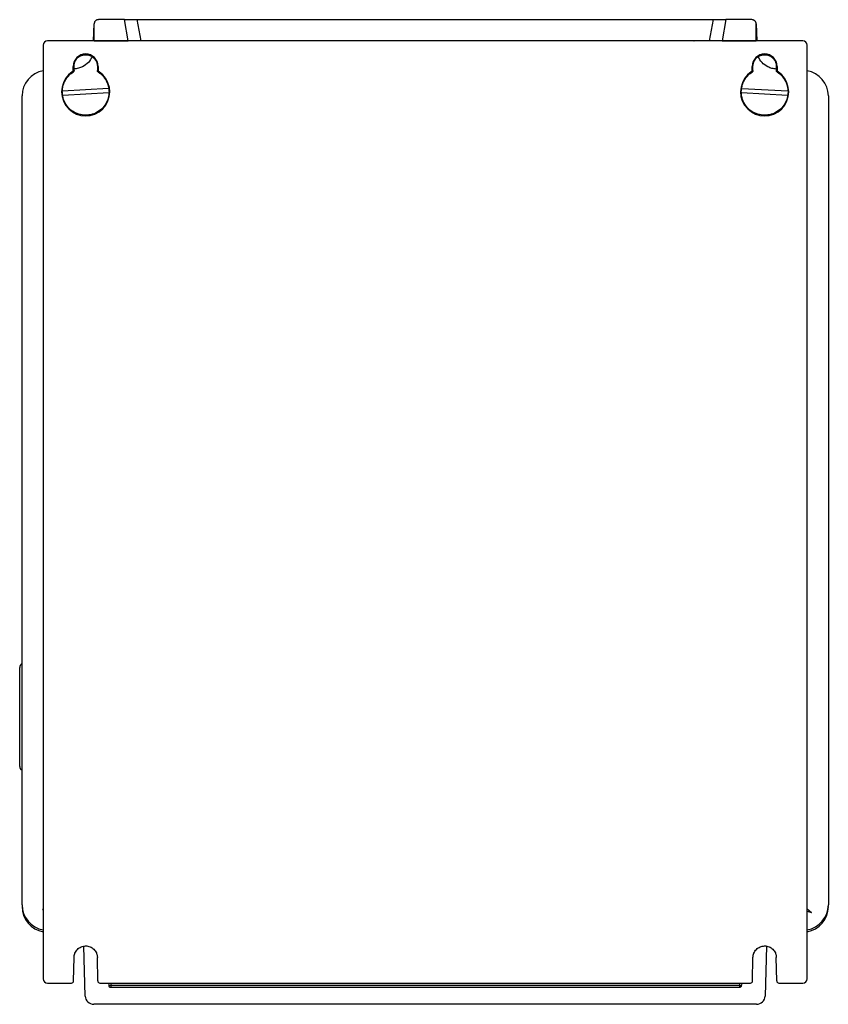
# Model space of a CAD drawing. Header units: inches. Extents: x 334 to 468, y 25 to 187.
import ezdxf

# ---------------------------------------------------------------- set-up
doc = ezdxf.new("R2010")
doc.units = ezdxf.units.IN
doc.header["$MEASUREMENT"] = 0

# ---------------------------------------------------------------- blocks, each defined once
blk = doc.blocks.new('block 2')
at = {"color": 7, "lineweight": 25}
blk.add_open_spline([(445.35, 183.42), (445.35, 183.42), (445.36, 183.42), (445.36, 183.42), (445.36, 183.42), (445.37, 183.42), (445.37, 183.42), (445.37, 183.42), (445.37, 183.42), (445.38, 183.42)], degree=3, knots=[0, 0, 0, 0, 1, 1, 1, 2, 2, 2, 3, 3, 3, 3], dxfattribs=at)
blk = doc.blocks.new('block 3')
at = {"color": 7, "lineweight": 25}
blk.add_lwpolyline([(445.38, 183.42), (445.38, 183.42)], dxfattribs=at)
blk = doc.blocks.new('block 4')
at = {"color": 7, "lineweight": 25}
blk.add_lwpolyline([(347.07, 178.61), (347.01, 178.58), (346.95, 178.55)], dxfattribs=at)
blk = doc.blocks.new('block 5')
at = {"color": 7, "lineweight": 25}
blk.add_open_spline([(347.07, 178.61), (347.07, 178.6), (347.07, 178.58), (347.08, 178.57), (347.08, 178.55), (347.08, 178.54), (347.08, 178.53), (347.09, 178.51), (347.09, 178.5), (347.1, 178.49), (347.1, 178.47), (347.11, 178.46), (347.11, 178.45), (347.13, 178.42), (347.14, 178.4), (347.16, 178.38), (347.18, 178.36), (347.21, 178.34), (347.23, 178.32)], degree=3, knots=[0, 0, 0, 0, 1, 1, 1, 2, 2, 2, 3, 3, 3, 4, 4, 4, 5, 5, 5, 6, 6, 6, 6], dxfattribs=at)
blk = doc.blocks.new('block 6')
at = {"color": 7, "lineweight": 25}
blk.add_lwpolyline([(347.23, 178.32), (347.17, 178.28), (347.11, 178.25)], dxfattribs=at)
blk = doc.blocks.new('block 7')
at = {"color": 7, "lineweight": 25}
blk.add_open_spline([(347.11, 178.25), (347.1, 178.26), (347.09, 178.27), (347.08, 178.28), (347.07, 178.29), (347.06, 178.3), (347.05, 178.31), (347.04, 178.32), (347.03, 178.33), (347.02, 178.34), (347.01, 178.35), (347, 178.37), (347, 178.38), (346.98, 178.4), (346.97, 178.43), (346.96, 178.46), (346.96, 178.49), (346.95, 178.52), (346.95, 178.55)], degree=3, knots=[0, 0, 0, 0, 1, 1, 1, 2, 2, 2, 3, 3, 3, 4, 4, 4, 5, 5, 5, 6, 6, 6, 6], dxfattribs=at)
blk = doc.blocks.new('block 8')
at = {"color": 7, "lineweight": 25}
blk.add_lwpolyline([(454.82, 178.32), (454.89, 178.28), (454.94, 178.25)], dxfattribs=at)
blk = doc.blocks.new('block 9')
at = {"color": 7, "lineweight": 25}
blk.add_open_spline([(454.82, 178.32), (454.83, 178.33), (454.85, 178.34), (454.86, 178.35), (454.87, 178.36), (454.88, 178.37), (454.89, 178.38), (454.9, 178.39), (454.91, 178.4), (454.91, 178.41), (454.92, 178.42), (454.93, 178.43), (454.94, 178.45), (454.95, 178.47), (454.96, 178.5), (454.97, 178.53), (454.97, 178.55), (454.98, 178.58), (454.98, 178.61)], degree=3, knots=[0, 0, 0, 0, 1, 1, 1, 2, 2, 2, 3, 3, 3, 4, 4, 4, 5, 5, 5, 6, 6, 6, 6], dxfattribs=at)
blk = doc.blocks.new('block 10')
at = {"color": 7, "lineweight": 25}
blk.add_lwpolyline([(454.98, 178.61), (455.04, 178.58), (455.1, 178.55)], dxfattribs=at)
blk = doc.blocks.new('block 11')
at = {"color": 7, "lineweight": 25}
blk.add_open_spline([(455.1, 178.55), (455.1, 178.53), (455.1, 178.52), (455.1, 178.5), (455.09, 178.49), (455.09, 178.48), (455.09, 178.46), (455.08, 178.45), (455.08, 178.43), (455.08, 178.42), (455.07, 178.41), (455.06, 178.39), (455.06, 178.38), (455.04, 178.35), (455.03, 178.33), (455.01, 178.31), (454.99, 178.29), (454.96, 178.27), (454.94, 178.25)], degree=3, knots=[0, 0, 0, 0, 1, 1, 1, 2, 2, 2, 3, 3, 3, 4, 4, 4, 5, 5, 5, 6, 6, 6, 6], dxfattribs=at)
blk = doc.blocks.new('block 12')
at = {"color": 7, "lineweight": 25}
blk.add_lwpolyline([(342.82, 178.32), (342.88, 178.28), (342.94, 178.25)], dxfattribs=at)
blk = doc.blocks.new('block 13')
at = {"color": 7, "lineweight": 25}
blk.add_open_spline([(342.82, 178.32), (342.83, 178.33), (342.85, 178.34), (342.86, 178.35), (342.87, 178.36), (342.88, 178.37), (342.89, 178.38), (342.9, 178.39), (342.91, 178.4), (342.91, 178.41), (342.92, 178.42), (342.93, 178.43), (342.94, 178.45), (342.95, 178.47), (342.96, 178.5), (342.97, 178.53), (342.98, 178.55), (342.98, 178.58), (342.98, 178.61)], degree=3, knots=[0, 0, 0, 0, 1, 1, 1, 2, 2, 2, 3, 3, 3, 4, 4, 4, 5, 5, 5, 6, 6, 6, 6], dxfattribs=at)
blk = doc.blocks.new('block 14')
at = {"color": 7, "lineweight": 25}
blk.add_lwpolyline([(342.98, 178.61), (343.04, 178.58), (343.1, 178.55)], dxfattribs=at)
blk = doc.blocks.new('block 15')
at = {"color": 7, "lineweight": 25}
blk.add_open_spline([(343.1, 178.55), (343.1, 178.53), (343.1, 178.52), (343.1, 178.5), (343.09, 178.49), (343.09, 178.48), (343.09, 178.46), (343.08, 178.45), (343.08, 178.43), (343.07, 178.42), (343.07, 178.41), (343.06, 178.39), (343.06, 178.38), (343.04, 178.35), (343.02, 178.33), (343, 178.31), (342.98, 178.29), (342.96, 178.27), (342.94, 178.25)], degree=3, knots=[0, 0, 0, 0, 1, 1, 1, 2, 2, 2, 3, 3, 3, 4, 4, 4, 5, 5, 5, 6, 6, 6, 6], dxfattribs=at)
blk = doc.blocks.new('block 16')
at = {"color": 7, "lineweight": 25}
blk.add_lwpolyline([(459.07, 178.61), (459.01, 178.58), (458.95, 178.55)], dxfattribs=at)
blk = doc.blocks.new('block 17')
at = {"color": 7, "lineweight": 25}
blk.add_open_spline([(459.07, 178.61), (459.07, 178.6), (459.07, 178.58), (459.08, 178.57), (459.08, 178.55), (459.08, 178.54), (459.08, 178.53), (459.09, 178.51), (459.09, 178.5), (459.1, 178.49), (459.1, 178.47), (459.11, 178.46), (459.11, 178.45), (459.13, 178.42), (459.14, 178.4), (459.16, 178.38), (459.18, 178.36), (459.21, 178.34), (459.23, 178.32)], degree=3, knots=[0, 0, 0, 0, 1, 1, 1, 2, 2, 2, 3, 3, 3, 4, 4, 4, 5, 5, 5, 6, 6, 6, 6], dxfattribs=at)
blk = doc.blocks.new('block 18')
at = {"color": 7, "lineweight": 25}
blk.add_lwpolyline([(459.23, 178.32), (459.17, 178.28), (459.11, 178.25)], dxfattribs=at)
blk = doc.blocks.new('block 19')
at = {"color": 7, "lineweight": 25}
blk.add_open_spline([(459.11, 178.25), (459.1, 178.26), (459.09, 178.27), (459.08, 178.28), (459.07, 178.29), (459.06, 178.3), (459.05, 178.31), (459.04, 178.32), (459.03, 178.33), (459.02, 178.34), (459.01, 178.35), (459, 178.37), (459, 178.38), (458.98, 178.41), (458.97, 178.43), (458.96, 178.46), (458.96, 178.49), (458.96, 178.52), (458.95, 178.55)], degree=3, knots=[0, 0, 0, 0, 1, 1, 1, 2, 2, 2, 3, 3, 3, 4, 4, 4, 5, 5, 5, 6, 6, 6, 6], dxfattribs=at)
blk = doc.blocks.new('block 20')
at = {"color": 7, "lineweight": 25}
blk.add_lwpolyline([(459.07, 179.22), (459.07, 178.61)], dxfattribs=at)
blk = doc.blocks.new('block 21')
at = {"color": 7, "lineweight": 25}
blk.add_open_spline([(459.07, 179.22), (459.07, 180.35), (458.16, 181.26), (457.03, 181.26), (455.9, 181.26), (454.98, 180.35), (454.98, 179.22)], degree=3, knots=[0, 0, 0, 0, 1, 1, 1, 2, 2, 2, 2], dxfattribs=at)
blk = doc.blocks.new('block 22')
at = {"color": 7, "lineweight": 25}
blk.add_lwpolyline([(454.98, 178.61), (454.98, 179.22)], dxfattribs=at)
blk = doc.blocks.new('block 23')
at = {"color": 7, "lineweight": 25}
blk.add_open_spline([(454.82, 178.32), (453, 177.1), (452.5, 174.64), (453.72, 172.81), (454.94, 170.99), (457.4, 170.49), (459.23, 171.71), (461.05, 172.93), (461.55, 175.39), (460.33, 177.22), (460.04, 177.66), (459.67, 178.03), (459.23, 178.32)], degree=3, knots=[0, 0, 0, 0, 1, 1, 1, 2, 2, 2, 3, 3, 3, 4, 4, 4, 4], dxfattribs=at)
blk = doc.blocks.new('block 24')
at = {"color": 7, "lineweight": 25}
blk.add_open_spline([(342.82, 178.32), (341, 177.1), (340.5, 174.64), (341.72, 172.81), (342.94, 170.99), (345.4, 170.49), (347.23, 171.71), (349.05, 172.93), (349.55, 175.39), (348.33, 177.22), (348.04, 177.66), (347.67, 178.03), (347.23, 178.32)], degree=3, knots=[0, 0, 0, 0, 1, 1, 1, 2, 2, 2, 3, 3, 3, 4, 4, 4, 4], dxfattribs=at)
blk = doc.blocks.new('block 25')
at = {"color": 7, "lineweight": 25}
blk.add_lwpolyline([(347.07, 179.22), (347.07, 178.61)], dxfattribs=at)
blk = doc.blocks.new('block 26')
at = {"color": 7, "lineweight": 25}
blk.add_open_spline([(347.07, 179.22), (347.07, 180.35), (346.16, 181.26), (345.03, 181.26), (343.9, 181.26), (342.98, 180.35), (342.98, 179.22)], degree=3, knots=[0, 0, 0, 0, 1, 1, 1, 2, 2, 2, 2], dxfattribs=at)
blk = doc.blocks.new('block 27')
at = {"color": 7, "lineweight": 25}
blk.add_lwpolyline([(342.98, 178.61), (342.98, 179.22)], dxfattribs=at)
blk = doc.blocks.new('block 28')
at = {"color": 7, "lineweight": 25}
blk.add_open_spline([(338.73, 183.42), (338.34, 183.42), (338.03, 183.1), (338.03, 182.72)], degree=3, dxfattribs=at)
blk = doc.blocks.new('block 29')
at = {"color": 7, "lineweight": 25}
blk.add_lwpolyline([(463.33, 183.42), (338.73, 183.42)], dxfattribs=at)
blk = doc.blocks.new('block 30')
at = {"color": 7, "lineweight": 25}
blk.add_open_spline([(464.03, 182.72), (464.03, 183.1), (463.71, 183.42), (463.33, 183.42)], degree=3, dxfattribs=at)
blk = doc.blocks.new('block 31')
at = {"color": 7, "lineweight": 25}
blk.add_lwpolyline([(464.03, 28.72), (464.03, 182.72)], dxfattribs=at)
blk = doc.blocks.new('block 32')
at = {"color": 7, "lineweight": 25}
blk.add_open_spline([(463.33, 28.02), (463.71, 28.02), (464.03, 28.33), (464.03, 28.72)], degree=3, dxfattribs=at)
blk = doc.blocks.new('block 33')
at = {"color": 7, "lineweight": 25}
blk.add_lwpolyline([(459.37, 28.02), (463.33, 28.02)], dxfattribs=at)
blk = doc.blocks.new('block 34')
at = {"color": 7, "lineweight": 25}
blk.add_open_spline([(459.02, 28.36), (459.02, 28.17), (459.18, 28.02), (459.37, 28.02)], degree=3, dxfattribs=at)
blk = doc.blocks.new('block 35')
at = {"color": 7, "lineweight": 25}
blk.add_lwpolyline([(459.02, 28.36), (458.95, 32.25)], dxfattribs=at)
blk = doc.blocks.new('block 36')
at = {"color": 7, "lineweight": 25}
blk.add_open_spline([(347.02, 28.36), (347.02, 28.17), (347.18, 28.02), (347.37, 28.02)], degree=3, dxfattribs=at)
blk = doc.blocks.new('block 37')
at = {"color": 7, "lineweight": 25}
blk.add_lwpolyline([(347.02, 28.36), (346.95, 32.25)], dxfattribs=at)
blk = doc.blocks.new('block 38')
at = {"color": 7, "lineweight": 25}
blk.add_open_spline([(342.68, 28.02), (342.87, 28.02), (343.03, 28.17), (343.03, 28.36)], degree=3, dxfattribs=at)
blk = doc.blocks.new('block 39')
at = {"color": 7, "lineweight": 25}
blk.add_lwpolyline([(338.73, 28.02), (342.68, 28.02)], dxfattribs=at)
blk = doc.blocks.new('block 40')
at = {"color": 7, "lineweight": 25}
blk.add_open_spline([(338.03, 28.72), (338.03, 28.33), (338.34, 28.02), (338.73, 28.02)], degree=3, dxfattribs=at)
blk = doc.blocks.new('block 41')
at = {"color": 7, "lineweight": 25}
blk.add_lwpolyline([(338.03, 182.72), (338.03, 28.72)], dxfattribs=at)
blk = doc.blocks.new('block 42')
at = {"color": 7, "lineweight": 25}
blk.add_open_spline([(454.68, 28.02), (454.87, 28.02), (455.03, 28.17), (455.03, 28.36)], degree=3, dxfattribs=at)
blk = doc.blocks.new('block 43')
at = {"color": 7, "lineweight": 25}
blk.add_lwpolyline([(347.37, 28.02), (454.68, 28.02)], dxfattribs=at)
blk = doc.blocks.new('block 44')
at = {"color": 7, "lineweight": 25}
blk.add_open_spline([(343.1, 32.24), (343.1, 32.28), (343.1, 32.33), (343.11, 32.37), (343.11, 32.41), (343.11, 32.45), (343.12, 32.49), (343.13, 32.53), (343.13, 32.57), (343.14, 32.61), (343.15, 32.65), (343.16, 32.69), (343.17, 32.73), (343.18, 32.76), (343.19, 32.8), (343.21, 32.84), (343.22, 32.88), (343.23, 32.92), (343.25, 32.95), (343.3, 33.07), (343.36, 33.18), (343.43, 33.29), (343.5, 33.39), (343.58, 33.49), (343.66, 33.58), (343.75, 33.66), (343.85, 33.74), (343.95, 33.81), (344.06, 33.88), (344.17, 33.94), (344.28, 33.99), (344.4, 34.04), (344.52, 34.08), (344.64, 34.1), (344.76, 34.13), (344.89, 34.14), (345.01, 34.14), (345.14, 34.14), (345.26, 34.13), (345.39, 34.11), (345.51, 34.08), (345.63, 34.05), (345.75, 34), (345.86, 33.95), (345.97, 33.9), (346.08, 33.83), (346.18, 33.76), (346.28, 33.68), (346.37, 33.59), (346.46, 33.51), (346.54, 33.41), (346.61, 33.31), (346.68, 33.2), (346.74, 33.09), (346.79, 32.98), (346.82, 32.92), (346.84, 32.86), (346.86, 32.8), (346.88, 32.74), (346.89, 32.68), (346.91, 32.62), (346.92, 32.56), (346.93, 32.5), (346.94, 32.44), (346.95, 32.37), (346.95, 32.31), (346.95, 32.25)], degree=3, knots=[0, 0, 0, 0, 1, 1, 1, 2, 2, 2, 3, 3, 3, 4, 4, 4, 5, 5, 5, 6, 6, 6, 7, 7, 7, 8, 8, 8, 9, 9, 9, 10, 10, 10, 11, 11, 11, 12, 12, 12, 13, 13, 13, 14, 14, 14, 15, 15, 15, 16, 16, 16, 17, 17, 17, 18, 18, 18, 19, 19, 19, 20, 20, 20, 21, 21, 21, 22, 22, 22, 22], dxfattribs=at)
blk = doc.blocks.new('block 45')
at = {"color": 7, "lineweight": 25}
blk.add_lwpolyline([(455.03, 28.36), (455.1, 32.24)], dxfattribs=at)
blk = doc.blocks.new('block 46')
at = {"color": 7, "lineweight": 25}
blk.add_open_spline([(455.1, 32.24), (455.1, 32.28), (455.1, 32.33), (455.11, 32.37), (455.11, 32.41), (455.11, 32.45), (455.12, 32.49), (455.13, 32.53), (455.13, 32.57), (455.14, 32.61), (455.15, 32.65), (455.16, 32.69), (455.17, 32.73), (455.18, 32.76), (455.19, 32.8), (455.21, 32.84), (455.22, 32.88), (455.23, 32.92), (455.25, 32.95), (455.3, 33.07), (455.36, 33.18), (455.43, 33.29), (455.5, 33.39), (455.58, 33.49), (455.66, 33.58), (455.75, 33.66), (455.85, 33.74), (455.95, 33.81), (456.06, 33.88), (456.17, 33.94), (456.28, 33.99), (456.4, 34.04), (456.52, 34.08), (456.64, 34.1), (456.76, 34.13), (456.89, 34.14), (457.01, 34.14), (457.14, 34.14), (457.26, 34.13), (457.39, 34.11), (457.51, 34.08), (457.63, 34.05), (457.75, 34), (457.86, 33.95), (457.97, 33.9), (458.08, 33.83), (458.18, 33.76), (458.28, 33.68), (458.37, 33.59), (458.46, 33.51), (458.54, 33.41), (458.61, 33.31), (458.68, 33.2), (458.74, 33.09), (458.79, 32.98), (458.82, 32.92), (458.84, 32.86), (458.86, 32.8), (458.88, 32.74), (458.89, 32.68), (458.91, 32.62), (458.92, 32.56), (458.93, 32.5), (458.94, 32.44), (458.95, 32.37), (458.95, 32.31), (458.95, 32.25)], degree=3, knots=[0, 0, 0, 0, 1, 1, 1, 2, 2, 2, 3, 3, 3, 4, 4, 4, 5, 5, 5, 6, 6, 6, 7, 7, 7, 8, 8, 8, 9, 9, 9, 10, 10, 10, 11, 11, 11, 12, 12, 12, 13, 13, 13, 14, 14, 14, 15, 15, 15, 16, 16, 16, 17, 17, 17, 18, 18, 18, 19, 19, 19, 20, 20, 20, 21, 21, 21, 22, 22, 22, 22], dxfattribs=at)
blk = doc.blocks.new('block 47')
at = {"color": 7, "lineweight": 25}
blk.add_lwpolyline([(343.03, 28.36), (343.1, 32.24)], dxfattribs=at)
blk = doc.blocks.new('block 48')
at = {"color": 7, "lineweight": 25}
blk.add_open_spline([(347.11, 178.25), (347.16, 178.22), (347.2, 178.19), (347.25, 178.16), (347.29, 178.13), (347.33, 178.1), (347.38, 178.07), (347.42, 178.04), (347.46, 178), (347.5, 177.97), (347.54, 177.93), (347.58, 177.9), (347.62, 177.86), (347.66, 177.83), (347.69, 177.79), (347.73, 177.76), (347.77, 177.72), (347.8, 177.68), (347.84, 177.65), (347.88, 177.61), (347.91, 177.57), (347.94, 177.53), (347.98, 177.49), (348.01, 177.45), (348.04, 177.41), (348.07, 177.37), (348.1, 177.33), (348.13, 177.29), (348.16, 177.25), (348.19, 177.21), (348.22, 177.17), (348.25, 177.12), (348.28, 177.08), (348.3, 177.04), (348.33, 177), (348.35, 176.95), (348.38, 176.91), (348.4, 176.87), (348.43, 176.82), (348.45, 176.78), (348.47, 176.74), (348.49, 176.69), (348.51, 176.65), (348.53, 176.6), (348.55, 176.56), (348.57, 176.51), (348.59, 176.47), (348.61, 176.43), (348.63, 176.38), (348.64, 176.33), (348.66, 176.29), (348.68, 176.24), (348.69, 176.2), (348.71, 176.15), (348.72, 176.11), (348.73, 176.06), (348.75, 176.02), (348.76, 175.97), (348.77, 175.93), (348.78, 175.88), (348.79, 175.83), (348.8, 175.79), (348.81, 175.74), (348.82, 175.7), (348.82, 175.65), (348.83, 175.6), (348.84, 175.56), (348.85, 175.51), (348.85, 175.47), (348.86, 175.42), (348.86, 175.38), (348.86, 175.33), (348.87, 175.29), (348.87, 175.24), (348.87, 175.2), (348.87, 175.15), (348.88, 175.11), (348.88, 175.06), (348.88, 175.02), (348.88, 174.69), (348.83, 174.35), (348.75, 174.03), (348.66, 173.69), (348.52, 173.36), (348.34, 173.06), (348.15, 172.73), (347.91, 172.44), (347.64, 172.18), (347.34, 171.91), (347.01, 171.69), (346.64, 171.52), (346.3, 171.36), (345.94, 171.25), (345.57, 171.2), (345.19, 171.15), (344.81, 171.15), (344.44, 171.21), (344.07, 171.26), (343.71, 171.38), (343.37, 171.54), (343.28, 171.58), (343.19, 171.63), (343.1, 171.68), (343.01, 171.73), (342.93, 171.78), (342.84, 171.84), (342.76, 171.9), (342.68, 171.96), (342.6, 172.02), (342.52, 172.08), (342.45, 172.15), (342.37, 172.22), (342.3, 172.29), (342.23, 172.36), (342.16, 172.44), (342.09, 172.52), (342.03, 172.6), (341.96, 172.68), (341.9, 172.76), (341.84, 172.84), (341.79, 172.93), (341.73, 173.01), (341.68, 173.1), (341.63, 173.19), (341.58, 173.28), (341.54, 173.38), (341.49, 173.47), (341.45, 173.57), (341.42, 173.66), (341.38, 173.76), (341.35, 173.86), (341.32, 173.96), (341.29, 174.06), (341.27, 174.16), (341.24, 174.26), (341.23, 174.37), (341.21, 174.47), (341.2, 174.57), (341.19, 174.68), (341.18, 174.78), (341.17, 174.89), (341.17, 174.99), (341.17, 175.1), (341.18, 175.2), (341.18, 175.31), (341.19, 175.42), (341.2, 175.52), (341.22, 175.62), (341.24, 175.73), (341.26, 175.83), (341.28, 175.94), (341.31, 176.04), (341.34, 176.14), (341.37, 176.24), (341.41, 176.34), (341.45, 176.44), (341.49, 176.54), (341.53, 176.64), (341.58, 176.74), (341.63, 176.83), (341.68, 176.93), (341.73, 177.02), (341.79, 177.11), (341.85, 177.2), (341.91, 177.29), (341.98, 177.37), (342.05, 177.46), (342.12, 177.54), (342.19, 177.62), (342.26, 177.7), (342.34, 177.78), (342.42, 177.85), (342.5, 177.93), (342.58, 178), (342.67, 178.06), (342.76, 178.13), (342.85, 178.19), (342.94, 178.25)], degree=3, knots=[0, 0, 0, 0, 1, 1, 1, 2, 2, 2, 3, 3, 3, 4, 4, 4, 5, 5, 5, 6, 6, 6, 7, 7, 7, 8, 8, 8, 9, 9, 9, 10, 10, 10, 11, 11, 11, 12, 12, 12, 13, 13, 13, 14, 14, 14, 15, 15, 15, 16, 16, 16, 17, 17, 17, 18, 18, 18, 19, 19, 19, 20, 20, 20, 21, 21, 21, 22, 22, 22, 23, 23, 23, 24, 24, 24, 25, 25, 25, 26, 26, 26, 27, 27, 27, 28, 28, 28, 29, 29, 29, 30, 30, 30, 31, 31, 31, 32, 32, 32, 33, 33, 33, 34, 34, 34, 35, 35, 35, 36, 36, 36, 37, 37, 37, 38, 38, 38, 39, 39, 39, 40, 40, 40, 41, 41, 41, 42, 42, 42, 43, 43, 43, 44, 44, 44, 45, 45, 45, 46, 46, 46, 47, 47, 47, 48, 48, 48, 49, 49, 49, 50, 50, 50, 51, 51, 51, 52, 52, 52, 53, 53, 53, 54, 54, 54, 55, 55, 55, 56, 56, 56, 57, 57, 57, 58, 58, 58, 59, 59, 59, 59], dxfattribs=at)
blk = doc.blocks.new('block 49')
at = {"color": 7, "lineweight": 25}
blk.add_lwpolyline([(346.95, 179.22), (346.95, 178.55)], dxfattribs=at)
blk = doc.blocks.new('block 50')
at = {"color": 7, "lineweight": 25}
blk.add_lwpolyline([(347.07, 179.22), (346.95, 179.22)], dxfattribs=at)
blk = doc.blocks.new('block 51')
at = {"color": 7, "lineweight": 25}
blk.add_open_spline([(459.11, 178.25), (459.16, 178.22), (459.2, 178.19), (459.25, 178.16), (459.29, 178.13), (459.33, 178.1), (459.38, 178.07), (459.42, 178.04), (459.46, 178), (459.5, 177.97), (459.54, 177.93), (459.58, 177.9), (459.62, 177.86), (459.66, 177.83), (459.7, 177.79), (459.73, 177.76), (459.77, 177.72), (459.81, 177.68), (459.84, 177.64), (459.88, 177.61), (459.91, 177.57), (459.95, 177.53), (459.98, 177.49), (460.01, 177.45), (460.04, 177.41), (460.08, 177.37), (460.11, 177.33), (460.14, 177.29), (460.17, 177.25), (460.2, 177.21), (460.22, 177.17), (460.25, 177.12), (460.28, 177.08), (460.31, 177.04), (460.33, 177), (460.36, 176.95), (460.38, 176.91), (460.41, 176.87), (460.43, 176.82), (460.45, 176.78), (460.47, 176.74), (460.5, 176.69), (460.52, 176.65), (460.54, 176.6), (460.56, 176.56), (460.58, 176.51), (460.6, 176.47), (460.61, 176.42), (460.63, 176.38), (460.65, 176.33), (460.66, 176.29), (460.68, 176.24), (460.69, 176.2), (460.71, 176.15), (460.72, 176.11), (460.74, 176.06), (460.75, 176.02), (460.76, 175.97), (460.77, 175.92), (460.78, 175.88), (460.79, 175.83), (460.8, 175.79), (460.81, 175.74), (460.82, 175.7), (460.83, 175.65), (460.83, 175.6), (460.84, 175.56), (460.85, 175.51), (460.85, 175.47), (460.86, 175.42), (460.86, 175.38), (460.87, 175.33), (460.87, 175.29), (460.87, 175.24), (460.88, 175.2), (460.88, 175.15), (460.88, 175.11), (460.88, 175.06), (460.88, 175.02), (460.88, 174.68), (460.84, 174.35), (460.75, 174.03), (460.66, 173.69), (460.52, 173.36), (460.34, 173.05), (460.15, 172.73), (459.91, 172.43), (459.63, 172.18), (459.34, 171.91), (459.01, 171.69), (458.65, 171.52), (458.3, 171.36), (457.94, 171.25), (457.57, 171.2), (457.2, 171.15), (456.82, 171.15), (456.44, 171.21), (456.07, 171.26), (455.71, 171.38), (455.37, 171.54), (455.28, 171.58), (455.19, 171.63), (455.1, 171.68), (455.02, 171.73), (454.93, 171.78), (454.85, 171.84), (454.76, 171.9), (454.68, 171.96), (454.6, 172.02), (454.52, 172.08), (454.45, 172.15), (454.37, 172.22), (454.3, 172.29), (454.23, 172.37), (454.16, 172.44), (454.09, 172.52), (454.03, 172.6), (453.97, 172.68), (453.9, 172.76), (453.84, 172.84), (453.79, 172.93), (453.73, 173.02), (453.68, 173.1), (453.63, 173.19), (453.58, 173.29), (453.54, 173.38), (453.5, 173.47), (453.46, 173.57), (453.42, 173.67), (453.38, 173.76), (453.35, 173.86), (453.32, 173.96), (453.29, 174.06), (453.27, 174.16), (453.25, 174.27), (453.23, 174.37), (453.21, 174.47), (453.2, 174.58), (453.19, 174.68), (453.18, 174.78), (453.18, 174.89), (453.17, 174.99), (453.17, 175.1), (453.18, 175.21), (453.19, 175.31), (453.19, 175.42), (453.21, 175.52), (453.22, 175.63), (453.24, 175.73), (453.26, 175.83), (453.29, 175.94), (453.31, 176.04), (453.34, 176.14), (453.38, 176.24), (453.41, 176.35), (453.45, 176.45), (453.49, 176.54), (453.53, 176.64), (453.58, 176.74), (453.63, 176.83), (453.68, 176.93), (453.74, 177.02), (453.79, 177.11), (453.85, 177.2), (453.92, 177.29), (453.98, 177.37), (454.05, 177.46), (454.12, 177.54), (454.19, 177.62), (454.26, 177.7), (454.34, 177.78), (454.42, 177.85), (454.5, 177.93), (454.58, 178), (454.67, 178.06), (454.76, 178.13), (454.85, 178.19), (454.94, 178.25)], degree=3, knots=[0, 0, 0, 0, 1, 1, 1, 2, 2, 2, 3, 3, 3, 4, 4, 4, 5, 5, 5, 6, 6, 6, 7, 7, 7, 8, 8, 8, 9, 9, 9, 10, 10, 10, 11, 11, 11, 12, 12, 12, 13, 13, 13, 14, 14, 14, 15, 15, 15, 16, 16, 16, 17, 17, 17, 18, 18, 18, 19, 19, 19, 20, 20, 20, 21, 21, 21, 22, 22, 22, 23, 23, 23, 24, 24, 24, 25, 25, 25, 26, 26, 26, 27, 27, 27, 28, 28, 28, 29, 29, 29, 30, 30, 30, 31, 31, 31, 32, 32, 32, 33, 33, 33, 34, 34, 34, 35, 35, 35, 36, 36, 36, 37, 37, 37, 38, 38, 38, 39, 39, 39, 40, 40, 40, 41, 41, 41, 42, 42, 42, 43, 43, 43, 44, 44, 44, 45, 45, 45, 46, 46, 46, 47, 47, 47, 48, 48, 48, 49, 49, 49, 50, 50, 50, 51, 51, 51, 52, 52, 52, 53, 53, 53, 54, 54, 54, 55, 55, 55, 56, 56, 56, 57, 57, 57, 58, 58, 58, 59, 59, 59, 59], dxfattribs=at)
blk = doc.blocks.new('block 52')
at = {"color": 7, "lineweight": 25}
blk.add_lwpolyline([(458.95, 179.22), (458.95, 178.55)], dxfattribs=at)
blk = doc.blocks.new('block 53')
at = {"color": 7, "lineweight": 25}
blk.add_lwpolyline([(459.07, 179.22), (458.95, 179.22)], dxfattribs=at)
blk = doc.blocks.new('block 54')
at = {"color": 7, "lineweight": 25}
blk.add_lwpolyline([(342.98, 179.22), (343.1, 179.22)], dxfattribs=at)
blk = doc.blocks.new('block 55')
at = {"color": 7, "lineweight": 25}
blk.add_lwpolyline([(343.1, 178.55), (343.1, 179.22)], dxfattribs=at)
blk = doc.blocks.new('block 56')
at = {"color": 7, "lineweight": 25}
blk.add_lwpolyline([(454.98, 179.22), (455.1, 179.22)], dxfattribs=at)
blk = doc.blocks.new('block 57')
at = {"color": 7, "lineweight": 25}
blk.add_lwpolyline([(455.1, 178.55), (455.1, 179.22)], dxfattribs=at)
blk = doc.blocks.new('block 58')
at = {"color": 7, "lineweight": 25}
blk.add_open_spline([(455.1, 179.22), (455.1, 179.25), (455.1, 179.29), (455.1, 179.33), (455.11, 179.37), (455.11, 179.42), (455.11, 179.46), (455.12, 179.5), (455.13, 179.54), (455.13, 179.58), (455.14, 179.62), (455.15, 179.67), (455.16, 179.71), (455.18, 179.75), (455.19, 179.8), (455.2, 179.84), (455.22, 179.88), (455.24, 179.93), (455.25, 179.97), (455.27, 180.02), (455.29, 180.06), (455.32, 180.1), (455.34, 180.15), (455.36, 180.19), (455.39, 180.23), (455.42, 180.28), (455.45, 180.32), (455.48, 180.36), (455.51, 180.4), (455.54, 180.45), (455.58, 180.49), (455.61, 180.53), (455.65, 180.57), (455.69, 180.6), (455.73, 180.64), (455.77, 180.68), (455.82, 180.72), (455.86, 180.75), (455.91, 180.79), (455.96, 180.82), (456.01, 180.85), (456.06, 180.88), (456.11, 180.91), (456.16, 180.94), (456.22, 180.97), (456.27, 180.99), (456.33, 181.01), (456.39, 181.04), (456.45, 181.05), (456.51, 181.07), (456.57, 181.09), (456.63, 181.1), (456.7, 181.12), (456.76, 181.13), (456.83, 181.13), (456.89, 181.14), (456.96, 181.14), (457.03, 181.14), (457.14, 181.14), (457.26, 181.13), (457.37, 181.11), (457.48, 181.09), (457.58, 181.06), (457.69, 181.03), (457.79, 180.99), (457.88, 180.95), (457.97, 180.89), (458.06, 180.84), (458.15, 180.79), (458.22, 180.73), (458.3, 180.67), (458.37, 180.6), (458.44, 180.53), (458.5, 180.46), (458.56, 180.39), (458.61, 180.32), (458.66, 180.24), (458.7, 180.17), (458.74, 180.09), (458.78, 180.02), (458.81, 179.94), (458.84, 179.86), (458.87, 179.79), (458.89, 179.72), (458.91, 179.64), (458.92, 179.57), (458.94, 179.49), (458.94, 179.42), (458.95, 179.35), (458.95, 179.28), (458.95, 179.22)], degree=3, knots=[0, 0, 0, 0, 1, 1, 1, 2, 2, 2, 3, 3, 3, 4, 4, 4, 5, 5, 5, 6, 6, 6, 7, 7, 7, 8, 8, 8, 9, 9, 9, 10, 10, 10, 11, 11, 11, 12, 12, 12, 13, 13, 13, 14, 14, 14, 15, 15, 15, 16, 16, 16, 17, 17, 17, 18, 18, 18, 19, 19, 19, 20, 20, 20, 21, 21, 21, 22, 22, 22, 23, 23, 23, 24, 24, 24, 25, 25, 25, 26, 26, 26, 27, 27, 27, 28, 28, 28, 29, 29, 29, 30, 30, 30, 30], dxfattribs=at)
blk = doc.blocks.new('block 59')
at = {"color": 7, "lineweight": 25}
blk.add_open_spline([(343.1, 179.22), (343.1, 179.25), (343.1, 179.29), (343.1, 179.33), (343.1, 179.37), (343.11, 179.42), (343.11, 179.46), (343.12, 179.5), (343.12, 179.54), (343.13, 179.58), (343.14, 179.62), (343.15, 179.67), (343.16, 179.71), (343.17, 179.75), (343.19, 179.8), (343.2, 179.84), (343.22, 179.88), (343.23, 179.93), (343.25, 179.97), (343.27, 180.02), (343.29, 180.06), (343.31, 180.1), (343.34, 180.15), (343.36, 180.19), (343.39, 180.23), (343.42, 180.28), (343.45, 180.32), (343.48, 180.36), (343.51, 180.4), (343.54, 180.45), (343.58, 180.49), (343.61, 180.53), (343.65, 180.57), (343.69, 180.6), (343.73, 180.64), (343.77, 180.68), (343.82, 180.72), (343.86, 180.75), (343.91, 180.79), (343.95, 180.82), (344, 180.85), (344.06, 180.88), (344.11, 180.91), (344.16, 180.94), (344.22, 180.97), (344.27, 180.99), (344.33, 181.01), (344.39, 181.04), (344.45, 181.05), (344.51, 181.07), (344.57, 181.09), (344.63, 181.1), (344.7, 181.12), (344.76, 181.13), (344.83, 181.13), (344.89, 181.14), (344.96, 181.14), (345.03, 181.14), (345.14, 181.14), (345.25, 181.13), (345.37, 181.11), (345.48, 181.09), (345.58, 181.06), (345.69, 181.03), (345.78, 180.99), (345.88, 180.95), (345.97, 180.89), (346.06, 180.84), (346.14, 180.79), (346.22, 180.73), (346.3, 180.67), (346.37, 180.6), (346.44, 180.53), (346.5, 180.46), (346.56, 180.39), (346.61, 180.32), (346.66, 180.24), (346.7, 180.17), (346.74, 180.09), (346.78, 180.02), (346.81, 179.94), (346.84, 179.86), (346.87, 179.79), (346.89, 179.72), (346.91, 179.64), (346.92, 179.57), (346.93, 179.5), (346.94, 179.42), (346.95, 179.35), (346.95, 179.28), (346.95, 179.22)], degree=3, knots=[0, 0, 0, 0, 1, 1, 1, 2, 2, 2, 3, 3, 3, 4, 4, 4, 5, 5, 5, 6, 6, 6, 7, 7, 7, 8, 8, 8, 9, 9, 9, 10, 10, 10, 11, 11, 11, 12, 12, 12, 13, 13, 13, 14, 14, 14, 15, 15, 15, 16, 16, 16, 17, 17, 17, 18, 18, 18, 19, 19, 19, 20, 20, 20, 21, 21, 21, 22, 22, 22, 23, 23, 23, 24, 24, 24, 25, 25, 25, 26, 26, 26, 27, 27, 27, 28, 28, 28, 29, 29, 29, 30, 30, 30, 30], dxfattribs=at)
blk = doc.blocks.new('block 60')
at = {"color": 7, "lineweight": 25}
blk.add_lwpolyline([(341.21, 175.19), (348.8, 175.6)], dxfattribs=at)
blk = doc.blocks.new('block 61')
at = {"color": 7, "lineweight": 25}
blk.add_lwpolyline([(453.27, 175.58), (460.86, 175.18)], dxfattribs=at)
blk = doc.blocks.new('block 62')
at = {"color": 7, "lineweight": 25}
blk.add_open_spline([(348.82, 27.65), (348.94, 27.64), (349.05, 27.64), (349.17, 27.65)], degree=3, dxfattribs=at)
blk = doc.blocks.new('block 63')
at = {"color": 7, "lineweight": 25}
blk.add_lwpolyline([(348.8, 28.02), (348.82, 27.65)], dxfattribs=at)
blk = doc.blocks.new('block 64')
at = {"color": 7, "lineweight": 25}
blk.add_open_spline([(452.88, 27.65), (453, 27.64), (453.12, 27.64), (453.23, 27.65)], degree=3, dxfattribs=at)
blk = doc.blocks.new('block 65')
at = {"color": 7, "lineweight": 25}
blk.add_lwpolyline([(453.25, 28.02), (453.23, 27.65)], dxfattribs=at)
blk = doc.blocks.new('block 66')
at = {"color": 7, "lineweight": 25}
blk.add_lwpolyline([(349.17, 27.65), (452.88, 27.65)], dxfattribs=at)
blk = doc.blocks.new('block 67')
at = {"color": 7, "lineweight": 25}
blk.add_lwpolyline([(349.17, 27.32), (452.88, 27.32)], dxfattribs=at)
blk = doc.blocks.new('block 68')
at = {"color": 7, "lineweight": 25}
blk.add_lwpolyline([(349.17, 27.65), (349.17, 27.32)], dxfattribs=at)
blk = doc.blocks.new('block 69')
at = {"color": 7, "lineweight": 25}
blk.add_lwpolyline([(452.88, 27.65), (452.88, 27.32)], dxfattribs=at)
blk = doc.blocks.new('block 70')
at = {"color": 7, "lineweight": 25}
blk.add_open_spline([(348.82, 27.65), (348.83, 27.46), (348.98, 27.32), (349.17, 27.32)], degree=3, dxfattribs=at)
blk = doc.blocks.new('block 71')
at = {"color": 7, "lineweight": 25}
blk.add_open_spline([(452.88, 27.32), (453.07, 27.32), (453.22, 27.46), (453.23, 27.65)], degree=3, dxfattribs=at)
blk = doc.blocks.new('block 72')
at = {"color": 7, "lineweight": 25}
blk.add_lwpolyline([(450.03, 183.42), (455.63, 183.42)], dxfattribs=at)
blk = doc.blocks.new('block 73')
at = {"color": 7, "lineweight": 25}
blk.add_open_spline([(458.94, 178.78), (458.7, 178.81), (458.47, 178.83), (458.23, 178.89), (458.01, 178.95), (457.78, 179.03), (457.57, 179.14), (457.2, 179.32), (456.86, 179.57), (456.59, 179.87), (456.34, 180.15), (456.15, 180.48), (455.96, 180.81)], degree=3, knots=[0, 0, 0, 0, 1, 1, 1, 2, 2, 2, 3, 3, 3, 4, 4, 4, 4], dxfattribs=at)
blk = doc.blocks.new('block 74')
at = {"color": 7, "lineweight": 25}
blk.add_lwpolyline([(450.64, 186.92), (450.03, 183.42)], dxfattribs=at)
blk = doc.blocks.new('block 75')
at = {"color": 7, "lineweight": 25}
blk.add_lwpolyline([(454.93, 186.92), (450.64, 186.92)], dxfattribs=at)
blk = doc.blocks.new('block 76')
at = {"color": 7, "lineweight": 25}
blk.add_open_spline([(455.63, 186.22), (455.63, 186.24), (455.62, 186.26), (455.62, 186.29), (455.62, 186.31), (455.62, 186.33), (455.61, 186.35), (455.61, 186.38), (455.6, 186.4), (455.6, 186.42), (455.59, 186.44), (455.58, 186.46), (455.57, 186.48), (455.57, 186.5), (455.56, 186.52), (455.55, 186.54), (455.54, 186.56), (455.52, 186.58), (455.51, 186.6), (455.5, 186.62), (455.48, 186.64), (455.47, 186.66), (455.45, 186.68), (455.44, 186.69), (455.42, 186.71), (455.39, 186.74), (455.35, 186.77), (455.31, 186.8), (455.28, 186.83), (455.24, 186.85), (455.2, 186.86), (455.15, 186.88), (455.11, 186.89), (455.07, 186.9), (455.02, 186.91), (454.97, 186.91), (454.93, 186.92)], degree=3, knots=[0, 0, 0, 0, 1, 1, 1, 2, 2, 2, 3, 3, 3, 4, 4, 4, 5, 5, 5, 6, 6, 6, 7, 7, 7, 8, 8, 8, 9, 9, 9, 10, 10, 10, 11, 11, 11, 12, 12, 12, 12], dxfattribs=at)
blk = doc.blocks.new('block 77')
at = {"color": 7, "lineweight": 25}
blk.add_lwpolyline([(455.63, 183.42), (455.63, 186.22)], dxfattribs=at)
blk = doc.blocks.new('block 78')
at = {"color": 7, "lineweight": 25}
blk.add_lwpolyline([(448.51, 186.92), (447.89, 183.42)], dxfattribs=at)
blk = doc.blocks.new('block 79')
at = {"color": 7, "lineweight": 25}
blk.add_lwpolyline([(448.51, 186.92), (450.64, 186.92)], dxfattribs=at)
blk = doc.blocks.new('block 80')
at = {"color": 7, "lineweight": 25}
blk.add_lwpolyline([(343.1, 178.79), (343.12, 178.79)], dxfattribs=at)
blk = doc.blocks.new('block 81')
at = {"color": 7, "lineweight": 25}
blk.add_open_spline([(346.08, 180.81), (345.9, 180.48), (345.71, 180.16), (345.47, 179.88), (345.2, 179.58), (344.85, 179.34), (344.48, 179.15), (344.27, 179.05), (344.05, 178.96), (343.82, 178.9), (343.59, 178.84), (343.35, 178.82), (343.12, 178.79)], degree=3, knots=[0, 0, 0, 0, 1, 1, 1, 2, 2, 2, 3, 3, 3, 4, 4, 4, 4], dxfattribs=at)
blk = doc.blocks.new('block 82')
at = {"color": 7, "lineweight": 25}
blk.add_lwpolyline([(346.43, 183.42), (352.03, 183.42)], dxfattribs=at)
blk = doc.blocks.new('block 83')
at = {"color": 7, "lineweight": 25}
blk.add_lwpolyline([(354.16, 183.42), (353.54, 186.92)], dxfattribs=at)
blk = doc.blocks.new('block 84')
at = {"color": 7, "lineweight": 25}
blk.add_lwpolyline([(352.03, 183.42), (351.41, 186.92)], dxfattribs=at)
blk = doc.blocks.new('block 85')
at = {"color": 7, "lineweight": 25}
blk.add_lwpolyline([(351.41, 186.92), (353.54, 186.92)], dxfattribs=at)
blk = doc.blocks.new('block 86')
at = {"color": 7, "lineweight": 25}
blk.add_lwpolyline([(346.43, 183.42), (346.43, 186.22)], dxfattribs=at)
blk = doc.blocks.new('block 87')
at = {"color": 7, "lineweight": 25}
blk.add_open_spline([(347.13, 186.92), (347.1, 186.91), (347.08, 186.91), (347.06, 186.91), (347.03, 186.91), (347.01, 186.91), (346.99, 186.9), (346.96, 186.9), (346.94, 186.89), (346.92, 186.89), (346.9, 186.88), (346.88, 186.87), (346.86, 186.86), (346.84, 186.86), (346.82, 186.85), (346.8, 186.84), (346.78, 186.82), (346.76, 186.81), (346.74, 186.8), (346.72, 186.79), (346.7, 186.77), (346.68, 186.76), (346.67, 186.74), (346.65, 186.73), (346.63, 186.71), (346.6, 186.68), (346.57, 186.64), (346.54, 186.6), (346.52, 186.57), (346.49, 186.53), (346.48, 186.48), (346.46, 186.44), (346.45, 186.4), (346.44, 186.36), (346.43, 186.31), (346.43, 186.26), (346.43, 186.22)], degree=3, knots=[0, 0, 0, 0, 1, 1, 1, 2, 2, 2, 3, 3, 3, 4, 4, 4, 5, 5, 5, 6, 6, 6, 7, 7, 7, 8, 8, 8, 9, 9, 9, 10, 10, 10, 11, 11, 11, 12, 12, 12, 12], dxfattribs=at)
blk = doc.blocks.new('block 88')
at = {"color": 7, "lineweight": 25}
blk.add_lwpolyline([(351.41, 186.92), (347.13, 186.92)], dxfattribs=at)
blk = doc.blocks.new('block 89')
at = {"color": 7, "lineweight": 25}
blk.add_lwpolyline([(353.54, 186.92), (448.51, 186.92)], dxfattribs=at)
blk = doc.blocks.new('block 90')
at = {"color": 7, "lineweight": 25}
blk.add_lwpolyline([(464.03, 39.88), (464.74, 39.67)], dxfattribs=at)
blk = doc.blocks.new('block 91')
at = {"color": 7, "lineweight": 25}
blk.add_lwpolyline([(464.03, 40.27), (464.74, 39.67)], dxfattribs=at)
blk = doc.blocks.new('block 92')
at = {"color": 7, "lineweight": 25}
blk.add_open_spline([(467.53, 174.35), (467.53, 176.4), (466.05, 178.15), (464.03, 178.49)], degree=3, dxfattribs=at)
blk = doc.blocks.new('block 93')
at = {"color": 7, "lineweight": 25}
blk.add_lwpolyline([(467.53, 174.35), (467.53, 168.08)], dxfattribs=at)
blk = doc.blocks.new('block 94')
at = {"color": 7, "lineweight": 25}
blk.add_lwpolyline([(467.53, 168.08), (467.53, 40.93)], dxfattribs=at)
blk = doc.blocks.new('block 95')
at = {"color": 7, "lineweight": 25}
blk.add_open_spline([(464.03, 36.79), (466.05, 37.13), (467.53, 38.88), (467.53, 40.93)], degree=3, dxfattribs=at)
blk = doc.blocks.new('block 96')
at = {"color": 7, "lineweight": 25}
blk.add_lwpolyline([(457.32, 34.08), (457.1, 25.88)], dxfattribs=at)
blk = doc.blocks.new('block 97')
at = {"color": 7, "lineweight": 25}
blk.add_open_spline([(455.7, 24.52), (456.46, 24.52), (457.08, 25.12), (457.1, 25.88)], degree=3, dxfattribs=at)
blk = doc.blocks.new('block 98')
at = {"color": 7, "lineweight": 25}
blk.add_lwpolyline([(455.7, 24.52), (346.35, 24.52)], dxfattribs=at)
blk = doc.blocks.new('block 99')
at = {"color": 7, "lineweight": 25}
blk.add_open_spline([(344.95, 25.88), (344.97, 25.12), (345.59, 24.52), (346.35, 24.52)], degree=3, dxfattribs=at)
blk = doc.blocks.new('block 100')
at = {"color": 7, "lineweight": 25}
blk.add_lwpolyline([(344.95, 25.88), (344.74, 34.08)], dxfattribs=at)
blk = doc.blocks.new('block 101')
at = {"color": 7, "lineweight": 25}
blk.add_open_spline([(334.53, 40.93), (334.53, 38.88), (336.01, 37.13), (338.03, 36.79)], degree=3, dxfattribs=at)
blk = doc.blocks.new('block 102')
at = {"color": 7, "lineweight": 25}
blk.add_lwpolyline([(334.53, 40.93), (334.53, 168.08)], dxfattribs=at)
blk = doc.blocks.new('block 103')
at = {"color": 7, "lineweight": 25}
blk.add_lwpolyline([(334.53, 168.08), (334.53, 174.35)], dxfattribs=at)
blk = doc.blocks.new('block 104')
at = {"color": 7, "lineweight": 25}
blk.add_open_spline([(338.03, 178.49), (336.01, 178.15), (334.53, 176.4), (334.53, 174.35)], degree=3, dxfattribs=at)
blk = doc.blocks.new('block 105')
at = {"color": 7, "lineweight": 25}
blk.add_lwpolyline([(337.89, 40.15), (338.03, 40.27)], dxfattribs=at)
blk = doc.blocks.new('block 106')
at = {"color": 7, "lineweight": 25}
blk.add_lwpolyline([(337.89, 40.15), (338.03, 40.17)], dxfattribs=at)
blk = doc.blocks.new('block 107')
at = {"color": 7, "lineweight": 25}
blk.add_lwpolyline([(455.81, 183.42), (455.66, 186.25)], dxfattribs=at)
blk = doc.blocks.new('block 108')
at = {"color": 7, "lineweight": 25}
blk.add_open_spline([(464.03, 36.47), (466.05, 36.82), (467.53, 38.57), (467.53, 40.62)], degree=3, dxfattribs=at)
blk = doc.blocks.new('block 109')
at = {"color": 7, "lineweight": 25}
blk.add_open_spline([(334.53, 40.62), (334.53, 38.57), (336.01, 36.82), (338.03, 36.47)], degree=3, dxfattribs=at)
blk = doc.blocks.new('block 110')
at = {"color": 7, "lineweight": 25}
blk.add_lwpolyline([(346.39, 186.25), (346.24, 183.42)], dxfattribs=at)
blk = doc.blocks.new('block 111')
at = {"color": 7, "lineweight": 25}
blk.add_lwpolyline([(334.49, 56.16), (334.53, 56.16)], dxfattribs=at)
blk = doc.blocks.new('block 112')
at = {"color": 7, "lineweight": 25}
blk.add_lwpolyline([(334.49, 168.51), (334.49, 56.16)], dxfattribs=at)
blk = doc.blocks.new('block 113')
at = {"color": 7, "lineweight": 25}
blk.add_lwpolyline([(334.53, 168.51), (334.49, 168.51)], dxfattribs=at)
blk = doc.blocks.new('block 114')
at = {"color": 7, "lineweight": 25}
blk.add_lwpolyline([(334.53, 48.81), (334.49, 48.81)], dxfattribs=at)
blk = doc.blocks.new('block 115')
at = {"color": 7, "lineweight": 25}
blk.add_lwpolyline([(334.49, 56.16), (334.49, 48.81)], dxfattribs=at)
blk = doc.blocks.new('block 116')
at = {"color": 7, "lineweight": 25}
blk.add_open_spline([(334.53, 168.66), (334.5, 168.61), (334.49, 168.56), (334.49, 168.51)], degree=3, dxfattribs=at)
blk = doc.blocks.new('block 117')
at = {"color": 7, "lineweight": 25}
blk.add_lwpolyline([(334.14, 63.76), (334.14, 80.05)], dxfattribs=at)
blk = doc.blocks.new('block 118')
at = {"color": 7, "lineweight": 25}
blk.add_open_spline([(334.14, 63.76), (334.14, 63.74), (334.14, 63.71), (334.14, 63.69), (334.15, 63.66), (334.15, 63.64), (334.16, 63.62), (334.16, 63.59), (334.17, 63.57), (334.17, 63.55), (334.18, 63.52), (334.19, 63.5), (334.2, 63.48), (334.21, 63.46), (334.22, 63.43), (334.23, 63.41), (334.26, 63.38), (334.28, 63.34), (334.3, 63.31), (334.33, 63.28), (334.36, 63.25), (334.39, 63.23), (334.42, 63.2), (334.46, 63.18), (334.49, 63.16)], degree=3, knots=[0, 0, 0, 0, 1, 1, 1, 2, 2, 2, 3, 3, 3, 4, 4, 4, 5, 5, 5, 6, 6, 6, 7, 7, 7, 8, 8, 8, 8], dxfattribs=at)
blk = doc.blocks.new('block 119')
at = {"color": 7, "lineweight": 25}
blk.add_open_spline([(334.49, 80.66), (334.47, 80.64), (334.45, 80.63), (334.43, 80.62), (334.41, 80.6), (334.39, 80.59), (334.37, 80.57), (334.35, 80.55), (334.34, 80.54), (334.32, 80.52), (334.3, 80.5), (334.29, 80.48), (334.28, 80.46), (334.26, 80.44), (334.25, 80.42), (334.23, 80.4), (334.21, 80.36), (334.2, 80.33), (334.18, 80.29), (334.17, 80.25), (334.16, 80.21), (334.15, 80.17), (334.14, 80.13), (334.14, 80.09), (334.14, 80.05)], degree=3, knots=[0, 0, 0, 0, 1, 1, 1, 2, 2, 2, 3, 3, 3, 4, 4, 4, 5, 5, 5, 6, 6, 6, 7, 7, 7, 8, 8, 8, 8], dxfattribs=at)
blk = doc.blocks.new('block 120')
at = {"color": 253, "lineweight": 25}
blk.add_lwpolyline([(341.26, 174.49), (348.84, 174.9)], dxfattribs=at)
blk = doc.blocks.new('block 121')
at = {"color": 253, "lineweight": 25}
blk.add_lwpolyline([(453.18, 174.88), (460.8, 174.49)], dxfattribs=at)
blk = doc.blocks.new('block 122')
at = {"color": 253, "lineweight": 25}
blk.add_lwpolyline([(349.15, 28.02), (349.17, 27.65)], dxfattribs=at)
blk = doc.blocks.new('block 123')
at = {"color": 253, "lineweight": 25}
blk.add_lwpolyline([(452.9, 28.02), (452.88, 27.65)], dxfattribs=at)

msp = doc.modelspace()

# ---------------------------------------------------------------- block references
for name in ['block 87', 'block 88', 'block 84', 'block 85', 'block 83', 'block 89', 'block 78', 'block 79', 'block 74', 'block 75', 'block 76', 'block 110', 'block 86', 'block 77', 'block 107', 'block 28', 'block 41', 'block 29', 'block 82', 'block 2', 'block 3', 'block 72', 'block 30', 'block 31', 'block 26', 'block 59', 'block 81', 'block 21', 'block 58', 'block 73', 'block 27', 'block 54', 'block 55', 'block 80', 'block 49', 'block 50', 'block 25', 'block 22', 'block 56', 'block 57', 'block 52', 'block 53', 'block 20', 'block 104', 'block 24', 'block 48', 'block 13', 'block 12', 'block 15', 'block 14', 'block 4', 'block 7', 'block 5', 'block 6', 'block 23', 'block 51', 'block 9', 'block 8', 'block 11', 'block 10', 'block 16', 'block 19', 'block 17', 'block 18', 'block 92', 'block 60', 'block 61', 'block 103', 'block 120', 'block 121', 'block 93', 'block 116', 'block 112', 'block 113', 'block 102', 'block 94', 'block 119', 'block 117', 'block 118', 'block 111', 'block 115', 'block 114', 'block 101', 'block 109', 'block 95', 'block 108', 'block 105', 'block 106', 'block 91', 'block 90', 'block 44', 'block 46', 'block 100', 'block 96', 'block 47', 'block 37', 'block 45', 'block 35', 'block 40', 'block 39', 'block 38', 'block 36', 'block 43', 'block 63', 'block 62', 'block 70', 'block 122', 'block 66', 'block 68', 'block 123', 'block 64', 'block 69', 'block 71', 'block 65', 'block 42', 'block 34', 'block 33', 'block 32', 'block 67', 'block 99', 'block 98', 'block 97']:
    msp.add_blockref(name, (0, 0))

doc.saveas('drawing.dxf')
